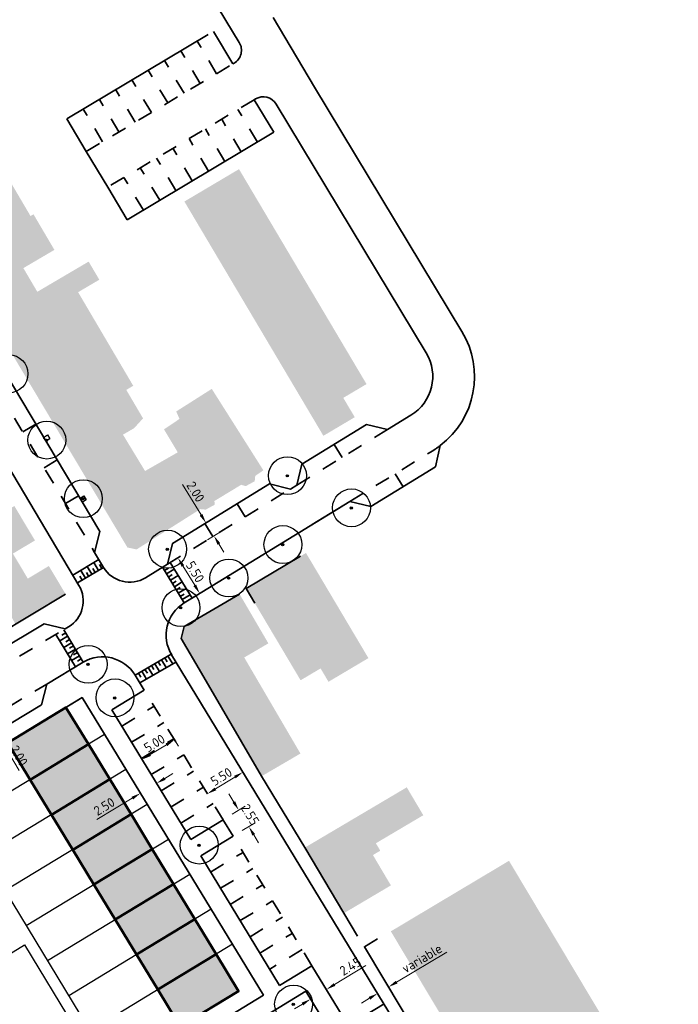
# Model space of a CAD drawing. Header units: metres. Extents: x 133800 to 134314, y 432795 to 433442.
# Tile 19 of 21: x 134109 to 134196, y 433171 to 433301. Entities that reach past the tile are written whole.
import ezdxf

# ---------------------------------------------------------------- set-up
doc = ezdxf.new("R2010")
doc.units = ezdxf.units.M
doc.linetypes.add('XX-HIDDEN', pattern=[4, 2, -2])
doc.layers.get('DEFPOINTS').update_dxf_attribs({"color": 201, "lineweight": 0})
for name, color, linetype, lineweight in [('B-WE-GR-BOOM-S', 90, 'Continuous', 25), ('N-XX-VH-KANTOPSLUITING_ACHTERKANTBAND-G', 50, 'Continuous', 35), ('N-XX-VH-MATERIAALGRENS-G', 7, 'XX-HIDDEN', 35), ('svp_beb_bebouwing', 1, 'Continuous', 53), ('svp_uitg_uitgeefbaar', 2, 'Continuous', 30), ('X-XX-AL-M', 7, 'Continuous', 18)]:
    doc.layers.add(name, color=color, linetype=linetype, lineweight=lineweight)
doc.layers.add('svp_beb_arc bebouwing', color=253, linetype='Continuous')
doc.layers.add('X-XX-AL-HULPLIJNEN', color=211, linetype='Continuous', plot=False)
doc.styles.add('NLCS-ISO-M500-T25', font='NLCS-ISO.ttf', dxfattribs={"height": 1.25})
doc.dimstyles.new('NLCS-M500-T25-PIJL_L2_H1', dxfattribs={"dimscale": 0.5, "dimtxt": 2.5, "dimasz": 2.5, "dimexe": 2, "dimexo": 2, "dimgap": 0.7, "dimtad": 1, "dimzin": 0, "dimdsep": 46, "dimtxsty": 'NLCS-ISO-M500-T25', "dimcen": 2.5, "dimdle": 2, "dimclrd": 256, "dimclre": 256, "dimclrt": 7, "dimadec": 1, "dimazin": 0, "dimtfac": 1, "dimtdec": 3, "dimtofl": 0, "dimtmove": 0, "dimatfit": 3, "dimfxl": 2, "dimfxlon": 1, "dimtfillclr": 256, "dimtolj": 1, "dimtzin": 0, "dimlwd": -1, "dimlwe": -1, "dimarcsym": 0})

# ---------------------------------------------------------------- blocks, each defined once
blk = doc.blocks.new('SGR-BOOM_KROON-SO')
at = {"ltscale": 0.1}
h = blk.add_hatch(color=256, dxfattribs=at)
edge = h.paths.add_edge_path()
edge.add_arc((0, 0), 0.15, 0, 360)
for radius in [2.5, 0.045]:
    blk.add_circle((0.04, 0.02), radius)
blk.add_circle((0, 0), 0.15, dxfattribs=at)
blk = doc.blocks.new('*D74')
at = {"layer": 'DEFPOINTS', "color": 0, "transparency": 16777216}
for p in [(134126.75, 433199.89), (134126.79, 433199.81), (134124.61, 433198.59)]:
    blk.add_point(p, dxfattribs=at)
at = {"layer": 'X-XX-AL-M', "transparency": 16777216}
for p, q in [((134127.86, 433200.46), (134128.93, 433201.11)), ((134126.79, 433199.81), (134127.31, 433198.96)), ((134124.66, 433198.51), (134125.18, 433197.66)), ((134123.59, 433197.86), (134118.92, 433195.03))]:
    blk.add_line(p, q, dxfattribs=at)
for points in [[(134127.75, 433200.64), (134127.97, 433200.28), (134126.79, 433199.81)], [(134123.48, 433198.04), (134123.7, 433197.69), (134124.66, 433198.51)]]:
    blk.add_solid(points, dxfattribs=at)
at = {"layer": 'X-XX-AL-M', "color": 7, "transparency": 16777216, "insert": (134119.89, 433196.76), "char_height": 1.25, "attachment_point": 5, "rotation": 31.3031, "style": 'NLCS-ISO-M500-T25'}
blk.add_mtext('\\A1;2.50', dxfattribs=at)
blk = doc.blocks.new('*D75')
at = {"layer": 'DEFPOINTS', "color": 0, "transparency": 16777216}
for p in [(134129, 433205.81), (134129.15, 433205.56), (134124.73, 433203.21)]:
    blk.add_point(p, dxfattribs=at)
at = {"layer": 'X-XX-AL-M', "transparency": 16777216}
for p, q in [((134125.95, 433203.61), (134128.08, 433204.91)), ((134129.15, 433205.56), (134129.67, 433204.71)), ((134124.88, 433202.96), (134125.4, 433202.11))]:
    blk.add_line(p, q, dxfattribs=at)
for points in [[(134127.97, 433205.09), (134128.19, 433204.73), (134129.15, 433205.56)], [(134125.84, 433203.79), (134126.05, 433203.43), (134124.88, 433202.96)]]:
    blk.add_solid(points, dxfattribs=at)
at = {"layer": 'X-XX-AL-M', "color": 7, "transparency": 16777216, "insert": (134126.51, 433205.1), "char_height": 1.25, "attachment_point": 5, "rotation": 31.3031, "style": 'NLCS-ISO-M500-T25'}
blk.add_mtext('\\A1;5.00', dxfattribs=at)
blk = doc.blocks.new('*D76')
at = {"layer": 'DEFPOINTS', "color": 0, "transparency": 16777216}
for p in [(134138.18, 433201.29), (134138.28, 433201.13), (134133.59, 433198.26)]:
    blk.add_point(p, dxfattribs=at)
at = {"layer": 'X-XX-AL-M', "transparency": 16777216}
for p, q in [((134138.18, 433201.29), (134137.66, 433202.15)), ((134134.55, 433199.08), (134137.11, 433200.64)), ((134133.48, 433198.43), (134132.96, 433199.29))]:
    blk.add_line(p, q, dxfattribs=at)
for points in [[(134137.01, 433200.82), (134137.22, 433200.47), (134138.18, 433201.29)], [(134134.44, 433199.26), (134134.66, 433198.9), (134133.48, 433198.43)]]:
    blk.add_solid(points, dxfattribs=at)
at = {"layer": 'X-XX-AL-M', "color": 7, "transparency": 16777216, "insert": (134135.33, 433200.7), "char_height": 1.25, "attachment_point": 5, "rotation": 31.3701, "style": 'NLCS-ISO-M500-T25'}
blk.add_mtext('\\A1;5.50', dxfattribs=at)
blk = doc.blocks.new('*D78')
at = {"layer": 'DEFPOINTS', "color": 0, "transparency": 16777216}
for p in [(134149.52, 433172.06), (134147.09, 433171.35), (134147.43, 433170.79)]:
    blk.add_point(p, dxfattribs=at)
at = {"layer": 'X-XX-AL-M', "transparency": 16777216}
for p, q in [((134150.25, 433173.27), (134154.37, 433175.78)), ((134149.18, 433172.62), (134148.66, 433173.48)), ((134147.09, 433171.35), (134146.57, 433172.21)), ((134146.02, 433170.7), (134144.95, 433170.05))]:
    blk.add_line(p, q, dxfattribs=at)
for points in [[(134150.14, 433173.45), (134150.35, 433173.1), (134149.18, 433172.62)], [(134145.91, 433170.88), (134146.13, 433170.52), (134147.09, 433171.35)]]:
    blk.add_solid(points, dxfattribs=at)
at = {"layer": 'X-XX-AL-M', "color": 7, "transparency": 16777216, "insert": (134152.34, 433175.68), "char_height": 1.25, "attachment_point": 5, "rotation": 31.3031, "style": 'NLCS-ISO-M500-T25'}
blk.add_mtext('\\A1;2.45', dxfattribs=at)
blk = doc.blocks.new('*D96')
at = {"layer": 'DEFPOINTS', "color": 0, "transparency": 16777216}
for p in [(134137.62, 433196.28), (134132.63, 433193.24), (134133.95, 433191.06)]:
    blk.add_point(p, dxfattribs=at)
at = {"layer": 'X-XX-AL-M', "transparency": 16777216}
for p, q in [((134136.97, 433197.34), (134136.32, 433198.41)), ((134136.77, 433195.76), (134138.47, 433196.8)), ((134138.09, 433193.58), (134139.8, 433194.62)), ((134139.59, 433193.03), (134140.24, 433191.96))]:
    blk.add_line(p, q, dxfattribs=at)
for points in [[(134137.15, 433197.45), (134136.79, 433197.24), (134137.62, 433196.28)], [(134139.77, 433193.14), (134139.42, 433192.92), (134138.95, 433194.1)]]:
    blk.add_solid(points, dxfattribs=at)
at = {"layer": 'X-XX-AL-M', "color": 7, "transparency": 16777216, "insert": (134139.12, 433195.69), "char_height": 1.25, "attachment_point": 5, "rotation": 301.3031, "style": 'NLCS-ISO-M500-T25'}
blk.add_mtext('\\A1;2.55', dxfattribs=at)
blk = doc.blocks.new('*D100')
at = {"layer": 'DEFPOINTS', "color": 0, "transparency": 16777216}
for p in [(134155.86, 433172.22), (134157.28, 433173.07), (134157.36, 433172.95)]:
    blk.add_point(p, dxfattribs=at)
at = {"layer": 'X-XX-AL-M', "transparency": 16777216}
for p, q in [((134158.43, 433173.59), (134165.04, 433177.54)), ((134155.93, 433172.1), (134156.45, 433171.24)), ((134157.36, 433172.95), (134157.87, 433172.09)), ((134154.86, 433171.46), (134153.79, 433170.82))]:
    blk.add_line(p, q, dxfattribs=at)
for points in [[(134158.32, 433173.77), (134158.54, 433173.41), (134157.36, 433172.95)], [(134154.75, 433171.64), (134154.97, 433171.28), (134155.93, 433172.1)]]:
    blk.add_solid(points, dxfattribs=at)
at = {"layer": 'X-XX-AL-M', "color": 7, "transparency": 16777216, "insert": (134161.77, 433176.72), "char_height": 1.25, "attachment_point": 5, "rotation": 30.8298, "style": 'NLCS-ISO-M500-T25'}
blk.add_mtext('\\A1;variable', dxfattribs=at)
blk = doc.blocks.new('*D189')
at = {"layer": 'DEFPOINTS', "color": 0, "transparency": 16777216}
for p in [(134104.61, 433208.31), (134105.63, 433206.59), (134105.64, 433206.59)]:
    blk.add_point(p, dxfattribs=at)
at = {"layer": 'X-XX-AL-M', "transparency": 16777216}
for p, q in [((134103.97, 433209.38), (134103.33, 433210.45)), ((134104.61, 433208.31), (134105.47, 433208.82)), ((134105.64, 433206.59), (134106.5, 433207.11)), ((134106.28, 433205.52), (134108.69, 433201.49))]:
    blk.add_line(p, q, dxfattribs=at)
for points in [[(134104.15, 433209.49), (134103.79, 433209.28), (134104.61, 433208.31)], [(134106.46, 433205.63), (134106.1, 433205.41), (134105.64, 433206.59)]]:
    blk.add_solid(points, dxfattribs=at)
at = {"layer": 'X-XX-AL-M', "color": 7, "transparency": 16777216, "insert": (134108.64, 433203.47), "char_height": 1.25, "attachment_point": 5, "rotation": 300.894, "style": 'NLCS-ISO-M500-T25'}
blk.add_mtext('\\A1;2.00', dxfattribs=at)
blk = doc.blocks.new('*D190')
at = {"layer": 'DEFPOINTS', "color": 0, "transparency": 16777216}
for p in [(134129.95, 433229.77), (134132.47, 433224.87), (134132.81, 433225.08)]:
    blk.add_point(p, dxfattribs=at)
at = {"layer": 'X-XX-AL-M', "transparency": 16777216}
for p, q in [((134129.6, 433229.56), (134128.75, 433229.04)), ((134130.26, 433228.5), (134131.82, 433225.94)), ((134132.47, 433224.87), (134131.61, 433224.35))]:
    blk.add_line(p, q, dxfattribs=at)
for points in [[(134130.43, 433228.61), (134130.08, 433228.39), (134129.6, 433229.56)], [(134132, 433226.04), (134131.64, 433225.83), (134132.47, 433224.87)]]:
    blk.add_solid(points, dxfattribs=at)
at = {"layer": 'X-XX-AL-M', "color": 7, "transparency": 16777216, "insert": (134131.87, 433227.72), "char_height": 1.25, "attachment_point": 5, "rotation": 301.3819, "style": 'NLCS-ISO-M500-T25'}
blk.add_mtext('\\A1;5.50', dxfattribs=at)
blk = doc.blocks.new('*D191')
at = {"layer": 'DEFPOINTS', "color": 0, "transparency": 16777216}
for p in [(134135.29, 433235.39), (134133.3, 433234.17), (134136.33, 433233.68)]:
    blk.add_point(p, dxfattribs=at)
at = {"layer": 'X-XX-AL-M', "transparency": 16777216}
for p, q in [((134132.65, 433235.24), (134130.19, 433239.25)), ((134134.15, 433234.69), (134132.45, 433233.65)), ((134135.2, 433232.99), (134133.49, 433231.94)), ((134135, 433231.4), (134135.65, 433230.33))]:
    blk.add_line(p, q, dxfattribs=at)
for points in [[(134132.83, 433235.35), (134132.47, 433235.13), (134133.3, 433234.17)], [(134135.18, 433231.51), (134134.82, 433231.29), (134134.35, 433232.47)]]:
    blk.add_solid(points, dxfattribs=at)
at = {"layer": 'X-XX-AL-M', "color": 7, "transparency": 16777216, "insert": (134131.93, 433238.28), "char_height": 1.25, "attachment_point": 5, "rotation": 301.4786, "style": 'NLCS-ISO-M500-T25'}
blk.add_mtext('\\A1;2.00', dxfattribs=at)

msp = doc.modelspace()

# ---------------------------------------------------------------- hatches: boundary and pattern name
at = {"layer": 'svp_beb_arc bebouwing'}
h = msp.add_hatch(color=256, dxfattribs=at)
h.dxf.hatch_style = 1
h.paths.add_polyline_path([(134108.999, 433276.646), (134106.569, 433280.778), (134102.864, 433278.599), (134096.714, 433274.96), (134099.093, 433270.967)])
h = msp.add_hatch(color=256, dxfattribs=at)
h.dxf.hatch_style = 1
h.paths.add_polyline_path([(134140.474, 433276.085), (134137.655, 433280.84), (134130.455, 433276.571), (134133.274, 433271.816)])
h = msp.add_hatch(color=256, dxfattribs=at)
h.dxf.hatch_style = 1
h.paths.add_polyline_path([(134111.731, 433272.89), (134110.557, 433274.886), (134110.168, 433274.658), (134108.999, 433276.646), (134099.093, 433270.967), (134101.428, 433267.048)])
h = msp.add_hatch(color=256, dxfattribs=at)
h.dxf.hatch_style = 1
h.paths.add_polyline_path([(134145.884, 433266.96), (134143.214, 433271.463), (134140.474, 433276.085), (134133.274, 433271.816), (134136.014, 433267.194), (134138.684, 433262.691), (134141.533, 433257.885), (134144.342, 433253.147), (134151.542, 433257.417), (134148.734, 433262.154)])
h = msp.add_hatch(color=256, dxfattribs=at)
h.dxf.hatch_style = 1
h.paths.add_polyline_path([(134113.318, 433270.192), (134111.731, 433272.89), (134101.428, 433267.048), (134102.282, 433265.614), (134103.965, 433262.79), (134110.036, 433266.407), (134109.225, 433267.785)])
h = msp.add_hatch(color=256, dxfattribs=at)
h.dxf.hatch_style = 1
h.paths.add_polyline_path([(134116.444, 433264.61), (134119.238, 433266.254), (134117.831, 433268.644), (134111.063, 433264.662), (134110.036, 433266.407), (134103.965, 433262.79), (134106.455, 433258.611)])
h = msp.add_hatch(color=256, dxfattribs=at)
h.dxf.hatch_style = 1
h.paths.add_polyline_path([(134118.882, 433260.465), (134116.444, 433264.61), (134106.455, 433258.611), (134108.875, 433254.549)])
h = msp.add_hatch(color=256, dxfattribs=at)
h.dxf.hatch_style = 1
h.paths.add_polyline_path([(134121.293, 433256.368), (134118.882, 433260.465), (134108.875, 433254.549), (134111.334, 433250.421), (134117.38, 433254.019)])
h = msp.add_hatch(color=256, dxfattribs=at)
h.dxf.hatch_style = 1
h.paths.add_polyline_path([(134151.542, 433257.417), (134144.342, 433253.147), (134146.208, 433250), (134148.779, 433245.664), (134152.916, 433248.117), (134151.8, 433250), (134151.403, 433250.669), (134154.466, 433252.485)])
h = msp.add_hatch(color=256, dxfattribs=at)
h.dxf.hatch_style = 1
h.paths.add_polyline_path([(134123.71, 433252.261), (134121.293, 433256.368), (134117.38, 433254.019), (134111.334, 433250.421), (134111.585, 433250), (134113.732, 433246.396), (134122.792, 433251.721)])
h = msp.add_hatch(color=256, dxfattribs=at)
h.dxf.hatch_style = 1
h.paths.add_polyline_path([(134125.002, 433247.965), (134122.792, 433251.721), (134113.732, 433246.396), (134116.199, 433242.256), (134122.356, 433245.816), (134123.82, 433246.663)])
h = msp.add_hatch(color=256, dxfattribs=at)
h.dxf.hatch_style = 1
h.paths.add_polyline_path([(134135.238, 433250), (134134.064, 433251.854), (134131.146, 433250), (134129.375, 433248.875), (134129.811, 433247.891), (134135.969, 433238.006), (134137.939, 433239.2), (134138.546, 433239.024), (134139.721, 433239.669), (134139.795, 433240.371), (134140.868, 433241.112)])
h = msp.add_hatch(color=256, dxfattribs=at)
h.dxf.hatch_style = 1
h.paths.add_polyline_path([(134129.811, 433247.891), (134127.763, 433246.513), (134129.577, 433243.482), (134127.271, 433242.163), (134131.431, 433235.281), (134132.558, 433235.995), (134133.261, 433235.921), (134134.437, 433236.567), (134134.418, 433237.066), (134135.969, 433238.006)])
h = msp.add_hatch(color=256, dxfattribs=at)
h.dxf.hatch_style = 1
h.paths.add_polyline_path([(134122.356, 433245.816), (134116.199, 433242.256), (134118.587, 433238.246), (134124.743, 433241.882)])
h = msp.add_hatch(color=256, dxfattribs=at)
h.dxf.hatch_style = 1
h.paths.add_polyline_path([(134127.271, 433242.163), (134125.268, 433241.017), (134124.743, 433241.882), (134118.587, 433238.246), (134122.024, 433232.479), (134122.947, 433230.929), (134124.156, 433230.674), (134131.431, 433235.281)])
h = msp.add_hatch(color=256, dxfattribs=at)
h.dxf.hatch_style = 1
h.paths.add_polyline_path([(134108.035, 433236.404), (134097.097, 433229.809), (134098.18, 433227.999), (134102.197, 433230.402), (134103.624, 433228.017), (134104.015, 433228.111), (134104.082, 433228), (134107.719, 433230.323), (134107.842, 433230.118), (134110.754, 433231.86)])
h = msp.add_hatch(color=256, dxfattribs=at)
h.dxf.hatch_style = 1
h.paths.add_polyline_path([(134113.527, 433226.907), (134112.582, 433228.484), (134109.811, 433226.826), (134107.842, 433230.118), (134107.719, 433230.323), (134104.082, 433228), (134108.192, 433220.823), (134114.8, 433224.777)])
h = msp.add_hatch(color=256, dxfattribs=at)
h.dxf.hatch_style = 1
h.paths.add_polyline_path([(134146.541, 433230.113), (134146.487, 433230.204), (134142.638, 433227.92), (134150.734, 433213.974), (134154.715, 433216.337)])
h = msp.add_hatch(color=256, dxfattribs=at)
h.dxf.hatch_style = 1
h.paths.add_polyline_path([(134142.638, 433227.92), (134138.59, 433225.518), (134145.774, 433213.412), (134148.408, 433214.975), (134149.453, 433213.214), (134150.734, 433213.974)])
h = msp.add_hatch(color=256, dxfattribs=at)
h.dxf.hatch_style = 1
h.paths.add_polyline_path([(134137.721, 433224.793), (134130.419, 433220.525), (134130.031, 433218.905), (134132.696, 433214.347), (134135.885, 433216.131), (134136.406, 433215.288), (134138.344, 433216.421), (134141.527, 433218.282)])
h = msp.add_hatch(color=256, dxfattribs=at)
h.dxf.hatch_style = 1
h.paths.add_polyline_path([(134138.344, 433216.421), (134136.406, 433215.288), (134135.885, 433216.131), (134132.696, 433214.347), (134140.64, 433200.757), (134145.754, 433203.746)])
h = msp.add_hatch(color=256, dxfattribs=at)
h.dxf.hatch_style = 1
h.paths.add_polyline_path([(134107.155, 433205.163), (134114.845, 433209.839), (134117.806, 433204.969), (134110.116, 433200.293)])
h = msp.add_hatch(color=256, dxfattribs=at)
h.dxf.hatch_style = 1
h.paths.add_polyline_path([(134112.922, 433195.679), (134120.612, 433200.355), (134117.806, 433204.969), (134110.116, 433200.293)])
h = msp.add_hatch(color=256, dxfattribs=at)
h.dxf.hatch_style = 1
h.paths.add_polyline_path([(134115.728, 433191.065), (134123.417, 433195.741), (134120.612, 433200.355), (134112.922, 433195.679)])
h = msp.add_hatch(color=256, dxfattribs=at)
h.dxf.hatch_style = 1
h.paths.add_polyline_path([(134155.31, 433190.355), (134156.28, 433190.929), (134155.699, 433191.91), (134161.949, 433195.609), (134159.771, 433199.29), (134146.348, 433191.347), (134151.476, 433182.681), (134151.629, 433182.771), (134157.679, 433186.352)])
h = msp.add_hatch(color=256, dxfattribs=at)
h.dxf.hatch_style = 1
h.paths.add_polyline_path([(134118.533, 433186.451), (134126.223, 433191.127), (134123.417, 433195.741), (134115.728, 433191.065)])
h = msp.add_hatch(color=256, dxfattribs=at)
h.dxf.hatch_style = 1
h.paths.add_polyline_path([(134121.339, 433181.837), (134129.029, 433186.513), (134126.223, 433191.127), (134118.533, 433186.451)])
h = msp.add_hatch(color=256, dxfattribs=at)
h.dxf.hatch_style = 1
h.paths.add_polyline_path([(134182.778, 433173.637), (134181.637, 433175.547), (134180.563, 433177.346), (134177.231, 433182.927), (134176.096, 433184.828), (134175.026, 433186.619), (134173.248, 433189.597), (134164.98, 433184.66), (134157.67, 433180.29), (134160.518, 433175.526), (134163.292, 433170.888), (134166.065, 433166.249), (134168.839, 433161.61), (134171.612, 433156.972), (134174.386, 433152.333), (134177.159, 433147.694), (134179.99, 433142.96), (134187.3, 433147.28), (134195.568, 433152.217), (134193.882, 433155.04), (134192.72, 433156.986), (134191.668, 433158.749), (134188.32, 433164.356), (134187.179, 433166.267), (134186.115, 433168.048)])
h = msp.add_hatch(color=256, dxfattribs=at)
h.dxf.hatch_style = 1
h.paths.add_polyline_path([(134124.145, 433177.223), (134131.834, 433181.9), (134129.029, 433186.513), (134121.339, 433181.837)])
h = msp.add_hatch(color=256, dxfattribs=at)
h.dxf.hatch_style = 1
h.paths.add_polyline_path([(134126.95, 433172.61), (134134.64, 433177.286), (134131.834, 433181.9), (134124.145, 433177.223)])
h = msp.add_hatch(color=256, dxfattribs=at)
h.dxf.hatch_style = 1
h.paths.add_polyline_path([(134126.95, 433172.61), (134134.64, 433177.286), (134137.602, 433172.415), (134129.912, 433167.739)])

# ---------------------------------------------------------------- linework, layer by layer
for points in [[(134112.411, 433245.771), (134112.722, 433245.256), (134112.21, 433244.946), (134111.898, 433245.46), (134112.411, 433245.771)], [(134117.204, 433237.726), (134117.514, 433237.212), (134117.003, 433236.901), (134116.691, 433237.416), (134117.204, 433237.726)]]:
    msp.add_lwpolyline(points, close=True)
at = {"layer": 'N-XX-VH-KANTOPSLUITING_ACHTERKANTBAND-G'}
for p, q in [((134137.69, 433297.565), (134116.614, 433332.468)), ((134142.142, 433300.832), (134147.623, 433291.674)), ((134114.96, 433287.476), (134133.577, 433298.592)), ((134136.841, 433294.718), (134134.278, 433299.011)), ((134136.841, 433294.718), (134137.003, 433294.814)), ((134139.828, 433290.095), (134139.661, 433289.996)), ((134142.224, 433285.703), (134139.661, 433289.996)), ((134162.335, 433256.589), (134142.566, 433289.41)), ((134117.523, 433283.183), (134114.96, 433287.476)), ((134142.224, 433285.703), (134122.906, 433274.168)), ((134117.524, 433283.181), (134120.343, 433278.461)), ((134122.906, 433274.168), (134120.343, 433278.461)), ((134088.291, 433273.37), (134116.553, 433225.934)), ((134119.31, 433233.028), (134103.705, 433259.221)), ((134157.228, 433246.478), (134160.328, 433248.376)), ((134163.557, 433241.559), (134164.193, 433244.367)), ((134155.029, 433236.337), (134163.557, 433241.559)), ((134152.279, 433236.998), (134155.029, 433236.337)), ((134118.616, 433230.286), (134119.31, 433233.028)), ((134119.182, 433229.336), (134115.745, 433227.289)), ((134119.796, 433228.305), (134116.359, 433226.258)), ((134117.403, 433226.88), (134116.789, 433227.911)), ((134118.263, 433227.392), (134117.648, 433228.423)), ((134118.692, 433227.648), (134118.385, 433228.163)), ((134119.122, 433227.904), (134118.507, 433228.935)), ((134119.551, 433228.16), (134119.244, 433228.675)), ((134130.437, 433223.625), (134127.565, 433228.315)), ((134127.826, 433227.889), (134128.337, 433228.202)), ((134128.087, 433227.462), (134129.11, 433228.089)), ((134131.46, 433224.251), (134128.588, 433228.942)), ((134116.974, 433226.624), (134116.667, 433227.14)), ((134117.833, 433227.136), (134117.526, 433227.652)), ((134128.348, 433227.036), (134128.86, 433227.349)), ((134128.609, 433226.61), (134129.632, 433227.236)), ((134128.87, 433226.183), (134129.382, 433226.496)), ((134129.131, 433225.757), (134130.155, 433226.383)), ((134129.392, 433225.33), (134129.904, 433225.644)), ((134129.653, 433224.904), (134130.677, 433225.531)), ((134099.319, 433215.514), (134114.8, 433224.777)), ((134129.914, 433224.478), (134130.426, 433224.791)), ((134130.176, 433224.051), (134131.199, 433224.678)), ((134130.437, 433223.625), (134131.964, 433224.56)), ((134102.544, 433215.23), (134111.984, 433220.878)), ((134111.984, 433220.878), (134114.727, 433220.188)), ((134117.118, 433215.793), (134114.551, 433220.083)), ((134114.727, 433220.188), (134115.17, 433220.454)), ((134116.088, 433215.176), (134113.521, 433219.467)), ((134114.035, 433218.609), (134115.064, 433219.225)), ((134114.293, 433219.346), (134114.808, 433219.654)), ((134114.806, 433218.488), (134115.321, 433218.796)), ((134114.548, 433217.751), (134115.578, 433218.367)), ((134115.062, 433216.893), (134116.091, 433217.509)), ((134115.32, 433217.63), (134115.835, 433217.938)), ((134115.575, 433216.035), (134116.605, 433216.651)), ((134115.833, 433216.772), (134116.348, 433217.08)), ((134116.347, 433215.914), (134116.861, 433216.222)), ((134123.958, 433214.1), (134128.72, 433216.856)), ((134127.853, 433216.354), (134128.165, 433215.842)), ((134128.286, 433216.605), (134128.91, 433215.579)), ((134128.775, 433216.763), (134159.56, 433166.138)), ((134112.311, 433212.916), (134117.118, 433215.793)), ((134124.559, 433213.061), (134129.321, 433215.817)), ((134125.256, 433214.851), (134125.568, 433214.339)), ((134125.689, 433215.102), (134126.313, 433214.076)), ((134126.122, 433215.352), (134126.434, 433214.84)), ((134126.555, 433215.603), (134127.178, 433214.577)), ((134126.988, 433215.853), (134127.299, 433215.341)), ((134127.42, 433216.104), (134128.044, 433215.078)), ((134123.958, 433214.1), (134125.167, 433212.111)), ((134124.39, 433214.35), (134124.702, 433213.838)), ((134124.823, 433214.601), (134125.447, 433213.575)), ((134111.622, 433210.173), (134112.311, 433212.916)), ((134116.981, 433211.138), (134140.866, 433171.858)), ((134120.895, 433209.513), (134125.167, 433212.111)), ((134104.916, 433206.161), (134111.622, 433210.173)), ((134120.895, 433209.513), (134131.286, 433192.425)), ((134131.286, 433192.425), (134135.558, 433195.022)), ((134135.538, 433195.057), (134136.883, 433192.844)), ((134132.611, 433190.246), (134136.883, 433192.844)), ((134132.611, 433190.246), (134143.002, 433173.157)), ((134143.002, 433173.157), (134147.275, 433175.755)), ((134147.275, 433175.755), (134152.704, 433166.826)), ((134072.033, 433127.134), (134146.454, 433172.389)), ((134146.454, 433172.389), (134152.845, 433161.878)), ((134075.05, 433131.836), (134140.866, 433171.858)), ((134152.08, 433167.851), (134156.78, 433170.709))]:
    msp.add_line(p, q, dxfattribs=at)
for points in [[(134164.193, 433244.367, 0.3817543), (134167.046, 433259.426), (134147.623, 433291.674)], [(134118.616, 433230.286), (134119.796, 433228.305, 0.4177598), (134125.321, 433226.941), (134128.231, 433228.723)]]:
    msp.add_lwpolyline(points, format="xyb", dxfattribs=at)
for points in [[(134157.228, 433246.478), (134154.478, 433247.139), (134145.949, 433241.917), (134145.288, 433239.167)], [(134128.231, 433228.723), (134128.893, 433231.473), (134141.685, 433239.306), (134144.435, 433238.645)], [(134144.435, 433238.645), (134145.288, 433239.167)], [(134147.307, 433233.954), (134152.279, 433236.998)], [(134131.384, 433224.205), (134151.352, 433236.431)], [(134139.729, 433223.598), (134138.59, 433225.518), (134145.768, 433229.777)], [(134137.721, 433224.793), (134130.419, 433220.525), (134130.031, 433218.905), (134132.696, 433214.347), (134140.639, 433200.757), (134146.348, 433191.347), (134151.484, 433182.686), (134153.277, 433179.637)], [(134070.098, 433179.587), (134068.747, 433181.808), (134116.981, 433211.138)], [(134155.918, 433179.293), (134154.188, 433178.26), (134176.459, 433140.945), (134178.225, 433141.953)]]:
    msp.add_lwpolyline(points, dxfattribs=at)
for centre, radius, start, end in [((134135.978, 433296.532), 2, 300.84128, 31.12577), ((134140.853, 433288.378), 2, 31.06074, 120.84128), ((134157.195, 433253.493), 6, 301.47864, 31.06074), ((134113.116, 433223.886), 4, 300.89404, 30.78588), ((134133.048, 433219.361), 5, 121.47864, 211.3031), ((134119.685, 433211.502), 5, 31.3031, 120.89404)]:
    msp.add_arc(centre, radius, start, end, dxfattribs=at)
at = {"layer": 'N-XX-VH-MATERIAALGRENS-G'}
for p, q in [((134134.695, 433293.436), (134132.132, 433297.729)), ((134132.548, 433292.155), (134129.985, 433296.448)), ((134117.523, 433283.183), (134136.841, 433294.718)), ((134130.402, 433290.873), (134127.839, 433295.166)), ((134128.255, 433289.591), (134125.692, 433293.884)), ((134126.109, 433288.31), (134123.546, 433292.603)), ((134123.962, 433287.028), (134121.399, 433291.321)), ((134121.816, 433285.746), (134119.253, 433290.039)), ((134139.661, 433289.996), (134120.343, 433278.461)), ((134119.669, 433284.465), (134117.106, 433288.758)), ((134140.078, 433284.421), (134137.514, 433288.714)), ((134137.931, 433283.139), (134135.368, 433287.432)), ((134135.785, 433281.858), (134133.222, 433286.151)), ((134133.638, 433280.576), (134131.075, 433284.869)), ((134131.492, 433279.294), (134128.929, 433283.587)), ((134129.345, 433278.013), (134126.782, 433282.306)), ((134127.199, 433276.731), (134124.636, 433281.024)), ((134125.052, 433275.449), (134122.489, 433279.742)), ((134091.683, 433275.492), (134118.616, 433230.286)), ((134110.865, 433247.203), (134109.147, 433246.18)), ((134150.213, 433244.528), (134151.258, 433242.822)), ((134113.68, 433242.478), (134111.962, 433241.455)), ((134158.248, 433240.654), (134159.293, 433238.948)), ((134116.495, 433237.753), (134114.777, 433236.73)), ((134137.421, 433236.695), (134138.465, 433234.99)), ((134133.157, 433234.084), (134134.201, 433232.379)), ((134101.855, 433212.487), (134114.727, 433220.188)), ((134103.889, 433207.877), (134112.311, 433212.916)), ((134122.194, 433207.377), (134126.466, 433209.975)), ((134123.493, 433205.241), (134127.765, 433207.839)), ((134124.792, 433203.105), (134129.064, 433205.703)), ((134126.091, 433200.969), (134130.363, 433203.567)), ((134127.389, 433198.833), (134131.662, 433201.431)), ((134128.688, 433196.697), (134132.96, 433199.295)), ((134129.987, 433194.561), (134134.259, 433197.158)), ((134133.91, 433188.11), (134138.182, 433190.707)), ((134135.209, 433185.974), (134139.481, 433188.571)), ((134136.508, 433183.838), (134140.78, 433186.435)), ((134137.807, 433181.701), (134142.079, 433184.299)), ((134139.106, 433179.565), (134143.378, 433182.163)), ((134140.405, 433177.429), (134144.677, 433180.027)), ((134145.976, 433177.891), (134141.703, 433175.293))]:
    msp.add_line(p, q, dxfattribs=at)
for points in [[(134145.288, 433239.167), (134157.228, 433246.478)], [(134128.231, 433228.723), (134144.435, 433238.645)], [(134135.558, 433195.022), (134125.167, 433212.111)], [(134147.275, 433175.755), (134136.883, 433192.844)]]:
    msp.add_lwpolyline(points, dxfattribs=at)
msp.add_lwpolyline([(134152.279, 433236.998), (134163.2, 433243.685, 0.0262026), (134164.193, 433244.367, 0.0254805)], format="xyb", dxfattribs=at)
at = {"layer": 'svp_beb_bebouwing', "flags": 128}
for points in [[(134107.155, 433205.163), (134114.845, 433209.839), (134117.806, 433204.969), (134110.116, 433200.293), (134107.155, 433205.163)], [(134112.922, 433195.679), (134120.612, 433200.355), (134117.806, 433204.969), (134110.116, 433200.293), (134112.922, 433195.679)], [(134115.728, 433191.065), (134123.417, 433195.741), (134120.612, 433200.355), (134112.922, 433195.679), (134115.728, 433191.065)], [(134118.533, 433186.451), (134126.223, 433191.127), (134123.417, 433195.741), (134115.728, 433191.065), (134118.533, 433186.451)], [(134121.339, 433181.837), (134129.029, 433186.513), (134126.223, 433191.127), (134118.533, 433186.451), (134121.339, 433181.837)], [(134124.145, 433177.223), (134131.834, 433181.9), (134129.029, 433186.513), (134121.339, 433181.837), (134124.145, 433177.223)], [(134126.95, 433172.61), (134134.64, 433177.286), (134131.834, 433181.9), (134124.145, 433177.223), (134126.95, 433172.61)], [(134126.95, 433172.61), (134134.64, 433177.286), (134137.602, 433172.415), (134129.912, 433167.739), (134126.95, 433172.61)]]:
    msp.add_lwpolyline(points, close=True, dxfattribs=at)
at = {"layer": 'svp_uitg_uitgeefbaar', "color": 4}
for p, q in [((134068.747, 433181.808), (134116.981, 433211.138)), ((134140.866, 433171.858), (134116.981, 433211.138)), ((134140.866, 433171.858), (134092.632, 433142.528))]:
    msp.add_line(p, q, dxfattribs=at)
at = {"layer": 'X-XX-AL-HULPLIJNEN'}
for p, q in [((134119.942, 433206.268), (134101.186, 433194.863)), ((134122.748, 433201.654), (134103.992, 433190.249)), ((134098.225, 433199.733), (134122.11, 433160.453)), ((134125.554, 433197.04), (134106.797, 433185.635)), ((134128.359, 433192.426), (134109.603, 433181.021)), ((134131.165, 433187.812), (134112.409, 433176.407)), ((134133.97, 433183.198), (134115.214, 433171.793)), ((134081.192, 433161.345), (134109.388, 433178.49)), ((134109.387, 433178.49), (134120.829, 433159.674)), ((134136.776, 433178.585), (134118.02, 433167.179))]:
    msp.add_line(p, q, dxfattribs=at)

# ---------------------------------------------------------------- block references
at = {"layer": 'B-WE-GR-BOOM-S', "linetype": 'Continuous'}
for p in [(134107.285, 433253.826, 0.602), (134112.278, 433245.079, 0.498), (134144.008, 433240.385, 0.686), (134117.092, 433237.355, 0.547), (134152.448, 433236.145, 0.547), (134128.202, 433230.696, 2.111), (134143.404, 433231.296, 0.552), (134136.279, 433226.884, 0.595), (134129.964, 433222.97, 0.604), (134117.731, 433215.498, 0.657), (134121.267, 433211.081, 0.657), (134132.371, 433191.655, 0.657), (134144.812, 433170.672)]:
    msp.add_blockref('SGR-BOOM_KROON-SO', p, dxfattribs=at)

# ---------------------------------------------------------------- dimensions: what is measured, and where the dimension line sits
at = {"layer": 'X-XX-AL-M'}
for p1, p2, distance, picture, middle in [((134136.333, 433233.684), (134135.289, 433235.39), 2.331, '*D191', (134131.926, 433238.285)), ((134129.945, 433229.773), (134132.81, 433225.078), -0.4, '*D190', (134131.869, 433227.725)), ((134104.607, 433208.306), (134105.634, 433206.59), 0.006, '*D189', (134108.645, 433203.468)), ((134124.725, 433203.214), (134128.997, 433205.812), -0.293, '*D75', (134126.507, 433205.095)), ((134133.587, 433198.264), (134138.283, 433201.127), 0.196, '*D76', (134135.325, 433200.696))]:
    dim = msp.add_aligned_dim(p1=p1, p2=p2, distance=distance, dimstyle='NLCS-M500-T25-PIJL_L2_H1', dxfattribs=at)
    dim.commit()
    dim.dimension.update_dxf_attribs({"geometry": picture, "text_midpoint": middle})
for base, p1, p2, angle, picture, middle in [((134126.793, 433199.813), (134124.612, 433198.589), (134126.748, 433199.888), 31.3031, '*D74', (134120.398, 433195.924)), ((134137.62, 433196.276), (134133.953, 433191.062), (134132.628, 433193.241), 121.3031, '*D96', (134138.283, 433195.187)), ((134147.085, 433171.351), (134149.522, 433172.058), (134147.429, 433170.786), 211.3031, '*D78', (134152.842, 433174.852))]:
    dim = msp.add_linear_dim(base=base, p1=p1, p2=p2, angle=angle, dimstyle='NLCS-M500-T25-PIJL_L2_H1', dxfattribs=at)
    dim.commit()
    dim.dimension.update_dxf_attribs({"geometry": picture, "text_midpoint": middle, "dimtype": 161})
dim = msp.add_aligned_dim(p1=(134155.86, 433172.222), p2=(134157.284, 433173.073), distance=-0.143, text='variable', dimstyle='NLCS-M500-T25-PIJL_L2_H1', dxfattribs=at)
dim.commit()
dim.dimension.update_dxf_attribs({"geometry": '*D100', "text_midpoint": (134161.774, 433176.722)})

doc.saveas('drawing.dxf')
